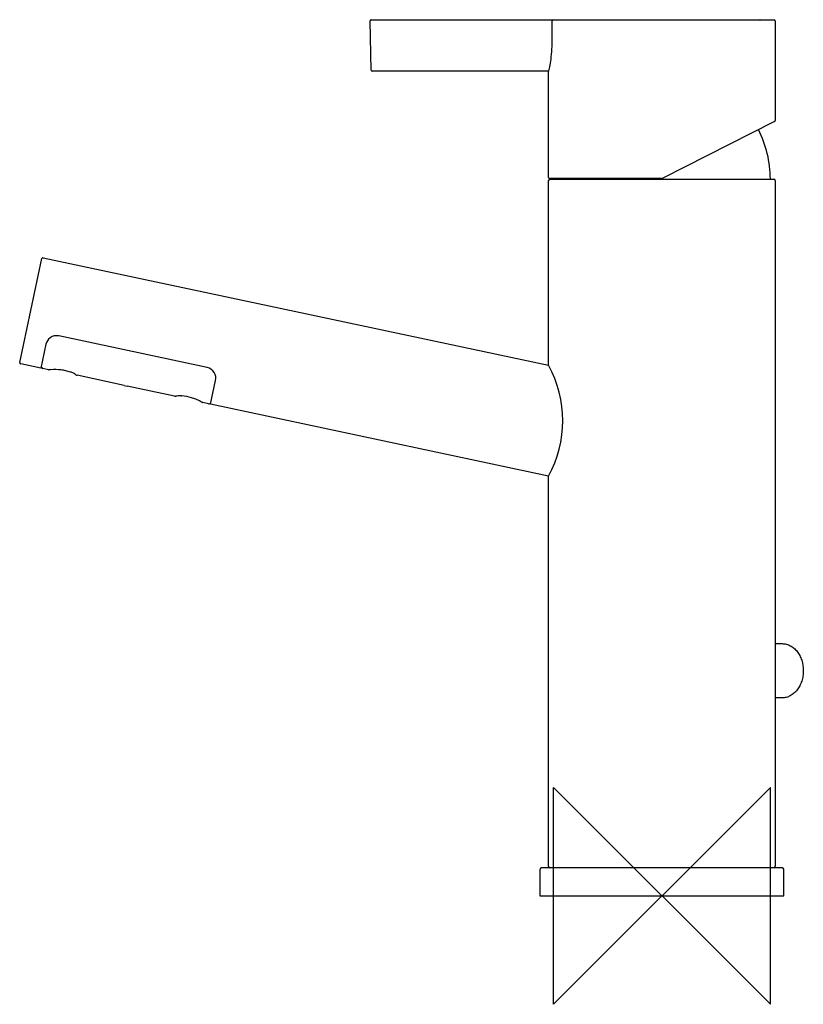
# Model space of a CAD drawing. Header units: millimetres. Extents: x -118 to 26, y -20 to 162.
import ezdxf

# ---------------------------------------------------------------- set-up
doc = ezdxf.new("R2010")
doc.units = ezdxf.units.MM
doc.header["$MEASUREMENT"] = 0
doc.layers.add('ORIGIN', color=6, linetype='Continuous')
doc.layers.add('PLANNING', color=1, linetype='Continuous')

# ---------------------------------------------------------------- blocks, each defined once
blk = doc.blocks.new('707155_R')
at = {"layer": 'ORIGIN'}
for p, q in [((20, 20), (-20, -20)), ((-20, -20), (-20, 20)), ((-20, 20), (20, -20)), ((20, -20), (20, 20))]:
    blk.add_line(p, q, dxfattribs=at)
at = {"layer": 'PLANNING'}
for p, q in [((-53.64, 152.3), (-53.8, 161.4)), ((-20.26, 157.2), (-20.26, 161.4)), ((-20.05, 161.6), (20.7, 161.6)), ((20.9, 161.4), (20.9, 143.02)), ((-20.89, 152.1), (-53.44, 152.1)), ((-20.9, 132.5), (-20.9, 152.05)), ((20.79, 142.84), (0.04, 132.32)), ((-20.9, 97.87), (-20.9, 131.95)), ((-0.05, 132.3), (-20.7, 132.3)), ((-20.65, 132.2), (20.65, 132.2)), ((-20, 132.2), (-20, 132.3)), ((20.9, 131.95), (20.9, 5.45)), ((-118.44, 98.36), (-114.36, 117.53)), ((-114.12, 117.68), (-20.9, 97.87)), ((-113.63, 101.73), (-114.57, 97.33)), ((-83.87, 97.45), (-111.26, 103.27)), ((-114.57, 97.33), (-118.28, 98.12)), ((-113.15, 97.03), (-114.22, 97.26)), ((-108.09, 96.11), (-108.09, 96.11)), ((-107.87, 96.01), (-107.87, 96.01)), ((-99.16, 94.16), (-107.87, 96.01)), ((-83.27, 90.68), (-82.33, 95.08)), ((-99.16, 94.16), (-98.63, 94.04)), ((-89.92, 92.19), (-98.63, 94.04)), ((-83.61, 90.75), (-84.68, 90.98)), ((-20.9, 77.42), (-83.27, 90.68)), ((-20.9, 5.45), (-20.9, 77.42)), ((20.9, 46.52), (22.18, 46.52)), ((22.18, 36.52), (20.9, 36.52)), ((-22.5, 4.8), (-22.5, 0)), ((22.1, 5.2), (-22.1, 5.2)), ((22.5, 0), (22.5, 4.8)), ((-22.5, 0), (22.5, 0))]:
    blk.add_line(p, q, dxfattribs=at)
blk.add_lwpolyline([(-53.6, 161.6), (-20.05, 161.6)], dxfattribs=at)
for centre, radius, start, end in [((-53.6, 161.4), 0.2, 90.202, 182.489), ((-20.05, 161.39), 0.207, 90, 178.1879), ((18.08, 161.4), 0.2, 80.3886, 88.7518), ((20.7, 161.4), 0.2, 0, 90), ((-53.44, 152.3), 0.2, 181, 269.9658), ((20.7, 143.02), 0.2, 296.8931, 360), ((0, 132.2), 20, 360, 27.1486), ((-20.7, 132.5), 0.2, 180, 270), ((-20.65, 131.95), 0.25, 90, 180), ((-0.06, 132.54), 0.236, 272.0946, 294.7985), ((20.65, 131.95), 0.25, 0, 90), ((-114.17, 117.49), 0.2, 78, 168), ((-118.24, 98.31), 0.2, 168, 258), ((-114.18, 97.45), 0.2, 168, 258), ((-113.11, 97.22), 0.2, 258, 275.3568), ((-112.04, 85.86), 11.22, 93.3302, 95.3518), ((-39.71, 87.64), 21.41, 331.4708, 28.5292), ((-107.79, 96.46), 0.455, 229.2281, 259.846), ((-89.81, 92.63), 0.453, 257.3764, 286.0656), ((-90.44, 80.85), 11.63, 60.6843, 62.6657), ((-84.64, 91.17), 0.201, 240.7079, 257.942), ((-83.57, 90.94), 0.2, 258, 348), ((-20.65, 5.45), 0.25, 180, 266.2639), ((20.65, 5.45), 0.25, 270.0002, 359.9999), ((-22.1, 4.8), 0.4, 90, 180), ((22.1, 4.8), 0.4, 0, 90)]:
    blk.add_arc(centre, radius, start, end, dxfattribs=at)
for points, knots in [([(-20.9, 152.05), (-20.9, 152.05), (-20.75, 152.61), (-20.41, 154.5), (-20.26, 155.83), (-20.26, 157.2)], [19.3641589, 19.3641589, 19.3641589, 19.3641589, 19.6141589, 19.6141589, 19.8641589, 19.8641589, 19.8641589, 19.8641589]), ([(-111.26, 103.27), (-111.81, 103.39), (-112.39, 103.26), (-113.27, 102.64), (-113.53, 102.19), (-113.63, 101.73)], [169.604071, 169.604071, 169.604071, 169.604071, 170.104071, 170.104071, 170.604071, 170.604071, 170.604071, 170.604071]), ([(-109.11, 96.61), (-109.25, 96.66), (-109.53, 96.74), (-110.11, 96.89), (-111.16, 97.07), (-112.08, 97.09), (-112.69, 97.05)], [12.795941, 12.795941, 12.795941, 12.795941, 13.24523, 13.690833, 14.582177, 16.431256, 16.431256, 16.431256, 16.431256]), ([(-108.09, 96.11), (-108.13, 96.14), (-108.2, 96.19), (-108.34, 96.28), (-108.64, 96.45), (-108.91, 96.55), (-109.11, 96.61)], [11.662965, 11.662965, 11.662965, 11.662965, 11.789314, 11.91696, 12.181663, 12.795941, 12.795941, 12.795941, 12.795941]), ([(-82.33, 95.08), (-82.23, 95.54), (-82.3, 96.06), (-82.84, 96.97), (-83.32, 97.33), (-83.87, 97.45)], [140.604071, 140.604071, 140.604071, 140.604071, 141.104071, 141.104071, 141.604071, 141.604071, 141.604071, 141.604071]), ([(-89.67, 92.2), (-89.5, 92.24), (-89.24, 92.27), (-88.92, 92.27), (-88.71, 92.26), (-88.6, 92.25), (-88.54, 92.24)], [9.309166, 9.309166, 9.309166, 9.309166, 9.828307, 10.111162, 10.265917, 10.442239, 10.442239, 10.442239, 10.442239]), ([(-85.09, 91.19), (-85.23, 91.26), (-85.52, 91.4), (-86.08, 91.65), (-87.07, 92), (-87.95, 92.18), (-88.54, 92.24)], [4.606127, 4.606127, 4.606127, 4.606127, 5.079765, 5.544474, 6.450161, 8.234627, 8.234627, 8.234627, 8.234627]), ([(22.18, 46.52), (22.44, 46.52), (22.96, 46.46), (23.7, 46.17), (24.38, 45.7), (24.97, 45.07), (25.45, 44.31), (25.94, 43.14), (26.08, 42.17), (26.08, 41.52)], [1.280148, 1.280148, 1.280148, 1.280148, 2.049107, 2.836205, 3.654857, 4.51356, 5.41522, 6.35297, 8.299146, 8.299146, 8.299146, 8.299146]), ([(26.08, 41.52), (26.08, 41.2), (26.03, 40.55), (25.81, 39.61), (25.45, 38.74), (24.97, 37.98), (24.38, 37.35), (23.7, 36.88), (22.96, 36.59), (22.44, 36.52), (22.18, 36.52)], [8.299146, 8.299146, 8.299146, 8.299146, 9.279951, 10.245322, 11.183124, 12.084732, 12.943435, 13.762088, 14.549185, 15.318144, 15.318144, 15.318144, 15.318144])]:
    blk.add_open_spline(points, degree=3, knots=knots, dxfattribs=at)

msp = doc.modelspace()

# ---------------------------------------------------------------- block references
msp.add_blockref('707155_R', (0, 0))

doc.saveas('drawing.dxf')
